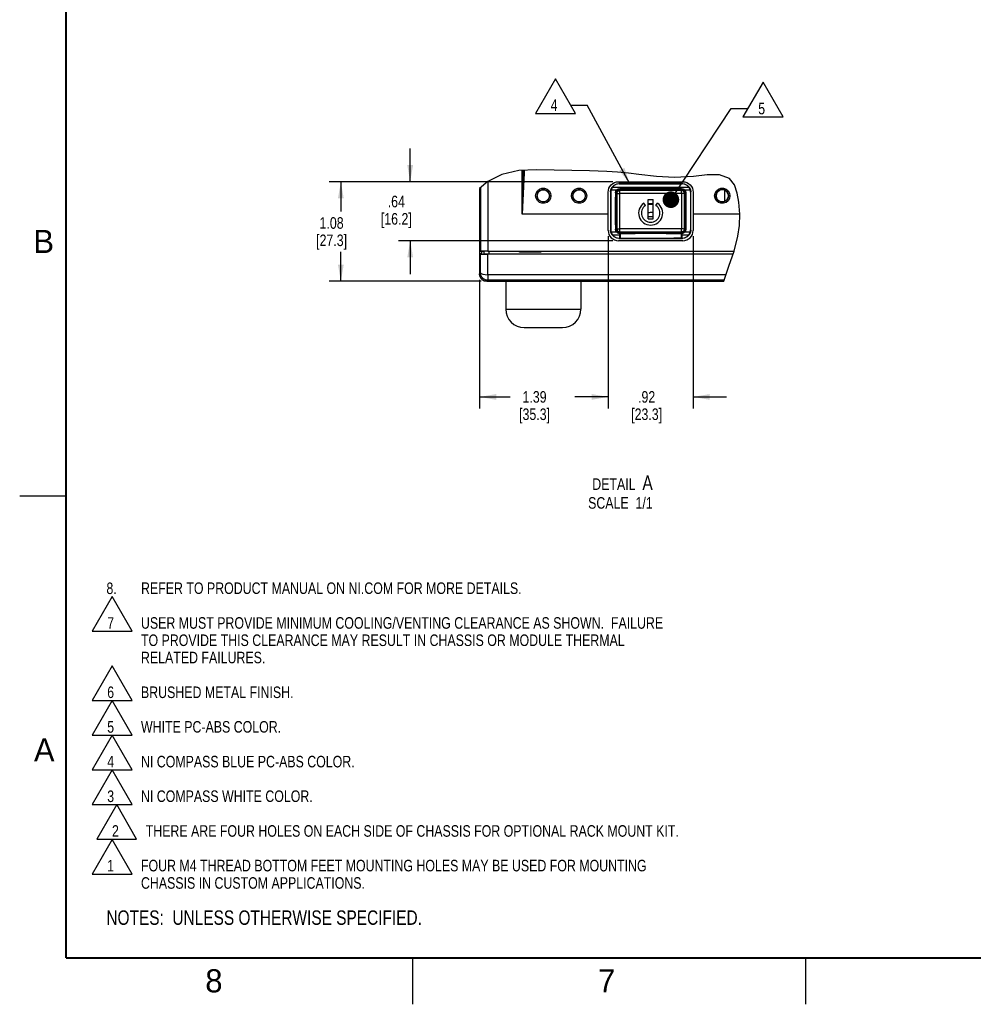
# Model space of a CAD drawing. Header units: inches. Extents: x 0 to 34, y 0 to 22.
# Tile 1 of 43: x 0 to 10.3, y 0 to 10.6. Entities that reach past the tile are written whole.
import ezdxf

# ---------------------------------------------------------------- set-up
doc = ezdxf.new("R2010")
doc.units = ezdxf.units.IN
doc.header["$LTSCALE"] = 1.87
doc.header["$MEASUREMENT"] = 0
doc.layers.get('0').update_dxf_attribs({"linetype": 'CONTINUOUS'})
for name, color, linetype in [('02___PRT_ALL_AXES', 7, 'CONTINUOUS'), ('3_ALL_AXES', 7, 'CONTINUOUS'), ('DATUMCURVES', 7, 'CONTINUOUS'), ('DETAIL', 7, 'CONTINUOUS'), ('DIMENSIONS', 7, 'CONTINUOUS')]:
    doc.layers.add(name, color=color, linetype=linetype)
doc.styles.get("Standard").update_dxf_attribs({"font": 'txt', "width": 0.8})
doc.styles.add('TEXTSTYLE_2', font='txt')
doc.dimstyles.new('DIMSTYLE_2', dxfattribs={"dimtxt": 0.125, "dimasz": 0.18, "dimexe": 0.18, "dimexo": 0.0625, "dimgap": 0.09, "dimtad": 0, "dimtih": 1, "dimtoh": 1, "dimzin": 4, "dimdsep": 46, "dimtxsty": 'STANDARD', "dimblk": '_FILLED', "dimblk1": '_FILLED', "dimblk2": '_FILLED', "dimcen": 0.09, "dimadec": 0, "dimazin": 0, "dimtfac": 1, "dimtofl": 0, "dimtmove": 0, "dimatfit": 3, "dimldrblk": '_FILLED', "dimfxl": 1, "dimtolj": 1, "dimtzin": 4, "dimarcsym": 0})
doc.dimstyles.get("Standard").update_dxf_attribs({"dimtxt": 0.125, "dimasz": 0.18, "dimexe": 0.18, "dimexo": 0.0625, "dimgap": 0.09, "dimtad": 0, "dimtih": 1, "dimtoh": 1, "dimdec": 3, "dimzin": 4, "dimdsep": 46, "dimtxsty": 'STANDARD', "dimblk": '_FILLED', "dimblk1": '_FILLED', "dimblk2": '_FILLED', "dimcen": 0.09, "dimadec": 0, "dimazin": 0, "dimtol": 1, "dimtp": 0.01, "dimtm": 0.01, "dimtfac": 1, "dimtdec": 3, "dimtofl": 0, "dimtmove": 0, "dimatfit": 3, "dimldrblk": '_FILLED', "dimfxl": 1, "dimtolj": 1, "dimtzin": 4, "dimarcsym": 0})

# ---------------------------------------------------------------- blocks, each defined once
blk = doc.blocks.new('_FILLED')
at = {"color": 0, "linetype": 'BYBLOCK'}
blk.add_solid([(0, 0), (-1, 0.174), (-1, -0.174)], dxfattribs=at)
blk = doc.blocks.new('*D3')
at = {"layer": 'DIMENSIONS', "color": 2, "linetype": 'CONTINUOUS'}
for p, q in [((6.364, 8.307), (6.364, 6.444)), ((4.973, 7.837), (4.973, 6.444)), ((4.973, 6.569), (5.306, 6.569)), ((6.364, 6.569), (6.031, 6.569))]:
    blk.add_line(p, q, dxfattribs=at)
at = {"layer": 'DIMENSIONS', "color": 2, "linetype": 'CONTINUOUS', "xscale": 0.18, "yscale": 0.18, "zscale": 0.18, "rotation": 180}
blk.add_blockref('_FILLED', (4.973, 6.569), dxfattribs=at)
at = {"layer": 'DIMENSIONS', "color": 2, "linetype": 'CONTINUOUS', "xscale": 0.18, "yscale": 0.18, "zscale": 0.18}
blk.add_blockref('_FILLED', (6.364, 6.569), dxfattribs=at)
at = {"layer": 'DIMENSIONS', "color": 2, "linetype": 'CONTINUOUS', "insert": (5.568, 6.632), "char_height": 0.125, "width": 0.6, "attachment_point": 2, "line_spacing_factor": 0.9}
blk.add_mtext('1.39\\P[35.3]', dxfattribs=at)
blk = doc.blocks.new('*D4')
at = {"layer": 'DIMENSIONS', "color": 2, "linetype": 'CONTINUOUS'}
for p, q in [((6.364, 8.307), (6.364, 6.444)), ((7.283, 8.307), (7.283, 6.444)), ((6.364, 6.569), (6.004, 6.569)), ((7.283, 6.569), (7.643, 6.569))]:
    blk.add_line(p, q, dxfattribs=at)
at = {"layer": 'DIMENSIONS', "color": 2, "linetype": 'CONTINUOUS', "xscale": 0.18, "yscale": 0.18, "zscale": 0.18}
blk.add_blockref('_FILLED', (6.364, 6.569), dxfattribs=at)
at = {"layer": 'DIMENSIONS', "color": 2, "linetype": 'CONTINUOUS', "xscale": 0.18, "yscale": 0.18, "zscale": 0.18, "rotation": 180}
blk.add_blockref('_FILLED', (7.283, 6.569), dxfattribs=at)
at = {"layer": 'DIMENSIONS', "color": 2, "linetype": 'CONTINUOUS', "insert": (6.78, 6.632), "char_height": 0.125, "width": 0.6, "attachment_point": 2, "line_spacing_factor": 0.9}
blk.add_mtext('.92\\P[23.3]', dxfattribs=at)
blk = doc.blocks.new('*D5')
at = {"layer": 'DIMENSIONS', "color": 2, "linetype": 'CONTINUOUS'}
for p, q in [((6.414, 8.896), (3.348, 8.896)), ((3.473, 8.896), (3.473, 8.575)), ((3.473, 7.82), (3.473, 8.138)), ((4.99, 7.82), (3.348, 7.82))]:
    blk.add_line(p, q, dxfattribs=at)
at = {"layer": 'DIMENSIONS', "color": 2, "linetype": 'CONTINUOUS', "xscale": 0.18, "yscale": 0.18, "zscale": 0.18}
for p, rotation in [((3.473, 8.896), 90), ((3.473, 7.82), 270)]:
    blk.add_blockref('_FILLED', p, dxfattribs=dict(at, rotation=rotation))
at = {"layer": 'DIMENSIONS', "color": 2, "linetype": 'CONTINUOUS', "insert": (3.373, 8.513), "char_height": 0.125, "width": 0.6, "attachment_point": 2, "line_spacing_factor": 0.9}
blk.add_mtext('1.08\\P[27.3]', dxfattribs=at)
blk = doc.blocks.new('*D6')
at = {"layer": 'DIMENSIONS', "color": 2, "linetype": 'CONTINUOUS'}
for p, q in [((4.223, 8.896), (4.223, 9.256)), ((6.414, 8.896), (4.098, 8.896)), ((6.414, 8.258), (4.098, 8.258)), ((4.223, 8.258), (4.223, 7.898))]:
    blk.add_line(p, q, dxfattribs=at)
at = {"layer": 'DIMENSIONS', "color": 2, "linetype": 'CONTINUOUS', "xscale": 0.18, "yscale": 0.18, "zscale": 0.18}
for p, rotation in [((4.223, 8.896), 270), ((4.223, 8.258), 90)]:
    blk.add_blockref('_FILLED', p, dxfattribs=dict(at, rotation=rotation))
at = {"layer": 'DIMENSIONS', "color": 2, "linetype": 'CONTINUOUS', "insert": (4.073, 8.745), "char_height": 0.125, "width": 0.6, "attachment_point": 2, "line_spacing_factor": 0.9}
blk.add_mtext('.64\\P[16.2]', dxfattribs=at)
blk = doc.blocks.new('NOTES_HEADER_BL0', base_point=(3.1215, 0.9375))
at = {"layer": 'DETAIL', "color": 2, "linetype": 'CONTINUOUS', "width": 0.8}
blk.add_text('NOTES:  UNLESS OTHERWISE SPECIFIED.', height=0.156, dxfattribs=at).set_placement((0.9375, 0.8595))
blk = doc.blocks.new('CUSTOM_NOTE_BL1', base_point=(2.198, 2.346))
at = {"layer": 'DETAIL', "color": 2, "linetype": 'CONTINUOUS'}
for p, q in [((0.999, 2.534), (0.783, 2.159)), ((1.215, 2.159), (0.999, 2.534)), ((0.783, 2.159), (1.215, 2.159))]:
    blk.add_line(p, q, dxfattribs=at)
at = {"layer": 'DETAIL', "color": 2, "linetype": 'CONTINUOUS', "width": 0.8}
for s, p in [('3', (0.947, 2.187)), ('NI COMPASS WHITE COLOR.', (1.312, 2.188))]:
    blk.add_text(s, height=0.125, dxfattribs=at).set_placement(p)
blk = doc.blocks.new('CUSTOM_NOTE_BL2', base_point=(2.498, 2.721))
at = {"layer": 'DETAIL', "color": 2, "linetype": 'CONTINUOUS'}
for p, q in [((0.999, 2.909), (0.783, 2.534)), ((1.215, 2.534), (0.999, 2.909)), ((0.783, 2.534), (1.215, 2.534))]:
    blk.add_line(p, q, dxfattribs=at)
at = {"layer": 'DETAIL', "color": 2, "linetype": 'CONTINUOUS', "width": 0.8}
for s, p in [('4', (0.947, 2.562)), ('NI COMPASS BLUE PC-ABS COLOR.', (1.312, 2.562))]:
    blk.add_text(s, height=0.125, dxfattribs=at).set_placement(p)
blk = doc.blocks.new('CUSTOM_NOTE_BL3', base_point=(1.998, 3.096))
at = {"layer": 'DETAIL', "color": 2, "linetype": 'CONTINUOUS'}
for p, q in [((0.999, 3.284), (0.783, 2.909)), ((1.215, 2.909), (0.999, 3.284)), ((0.783, 2.909), (1.215, 2.909))]:
    blk.add_line(p, q, dxfattribs=at)
at = {"layer": 'DETAIL', "color": 2, "linetype": 'CONTINUOUS', "width": 0.8}
for s, p in [('5', (0.947, 2.937)), ('WHITE PC-ABS COLOR.', (1.312, 2.938))]:
    blk.add_text(s, height=0.125, dxfattribs=at).set_placement(p)
blk = doc.blocks.new('CUSTOM_NOTE_BL4', base_point=(4.548, 4.048))
at = {"layer": 'DETAIL', "color": 2, "linetype": 'CONTINUOUS'}
for p, q in [((0.999, 4.409), (0.783, 4.034)), ((1.215, 4.034), (0.999, 4.409)), ((0.783, 4.034), (1.215, 4.034))]:
    blk.add_line(p, q, dxfattribs=at)
at = {"layer": 'DETAIL', "color": 2, "linetype": 'CONTINUOUS', "width": 0.8}
for s, p in [('7', (0.947, 4.062)), ('USER MUST PROVIDE MINIMUM COOLING/VENTING CLEARANCE AS SHOWN.  FAILURE', (1.312, 4.062)), ('TO PROVIDE THIS CLEARANCE MAY RESULT IN CHASSIS OR MODULE THERMAL', (1.312, 3.875)), ('RELATED FAILURES.', (1.312, 3.688))]:
    blk.add_text(s, height=0.125, dxfattribs=at).set_placement(p)
blk = doc.blocks.new('CUSTOM_NOTE_BL5', base_point=(2.098, 3.471))
at = {"layer": 'DETAIL', "color": 2, "linetype": 'CONTINUOUS'}
for p, q in [((0.999, 3.659), (0.783, 3.284)), ((1.215, 3.284), (0.999, 3.659)), ((0.783, 3.284), (1.215, 3.284))]:
    blk.add_line(p, q, dxfattribs=at)
at = {"layer": 'DETAIL', "color": 2, "linetype": 'CONTINUOUS', "width": 0.8}
for s, p in [('6', (0.947, 3.312)), ('BRUSHED METAL FINISH.', (1.312, 3.312))]:
    blk.add_text(s, height=0.125, dxfattribs=at).set_placement(p)
blk = doc.blocks.new('CUSTOM_NOTE_BL6', base_point=(4.348, 1.517))
at = {"layer": 'DETAIL', "color": 2, "linetype": 'CONTINUOUS'}
for p, q in [((0.999, 1.784), (0.783, 1.409)), ((1.215, 1.409), (0.999, 1.784)), ((0.783, 1.409), (1.215, 1.409))]:
    blk.add_line(p, q, dxfattribs=at)
at = {"layer": 'DETAIL', "color": 2, "linetype": 'CONTINUOUS', "width": 0.8}
for s, p in [('1', (0.947, 1.437)), ('FOUR M4 THREAD BOTTOM FEET MOUNTING HOLES MAY BE USED FOR MOUNTING', (1.312, 1.438)), ('CHASSIS IN CUSTOM APPLICATIONS.', (1.312, 1.25))]:
    blk.add_text(s, height=0.125, dxfattribs=at).set_placement(p)
blk = doc.blocks.new('CUSTOM_NOTE_BL7', base_point=(3.675, 4.5))
at = {"layer": 'DETAIL', "color": 2, "linetype": 'CONTINUOUS', "width": 0.8}
for s, p in [('8.', (0.938, 4.437)), ('REFER TO PRODUCT MANUAL ON NI.COM FOR MORE DETAILS.', (1.312, 4.438))]:
    blk.add_text(s, height=0.125, dxfattribs=at).set_placement(p)
blk = doc.blocks.new('CUSTOM_NOTE_BL13', base_point=(4.748, 1.971))
at = {"layer": 'DETAIL', "color": 2, "linetype": 'CONTINUOUS'}
for p, q in [((1.049, 2.159), (0.833, 1.784)), ((1.265, 1.784), (1.049, 2.159)), ((0.833, 1.784), (1.265, 1.784))]:
    blk.add_line(p, q, dxfattribs=at)
at = {"layer": 'DETAIL', "color": 2, "linetype": 'CONTINUOUS', "width": 0.8}
for s, p in [('2', (0.998, 1.812)), ('THERE ARE FOUR HOLES ON EACH SIDE OF CHASSIS FOR OPTIONAL RACK MOUNT KIT.', (1.363, 1.812))]:
    blk.add_text(s, height=0.125, dxfattribs=at).set_placement(p)
blk = doc.blocks.new('FLAG_TRIANGLE_BL15', base_point=(7.975, 9.785))
at = {"layer": 'DETAIL', "color": 2, "linetype": 'CONTINUOUS'}
for p, q in [((8.039, 9.972), (7.822, 9.597)), ((8.255, 9.597), (8.039, 9.972)), ((7.695, 9.688), (7.875, 9.688)), ((7.822, 9.597), (8.255, 9.597))]:
    blk.add_line(p, q, dxfattribs=at)
at = {"layer": 'DETAIL', "color": 2, "linetype": 'CONTINUOUS', "width": 0.8}
blk.add_text('5', height=0.125, dxfattribs=at).set_placement((7.987, 9.626))
blk = doc.blocks.new('FLAG_TRIANGLE_BL16', base_point=(5.858, 9.821))
at = {"layer": 'DETAIL', "color": 2, "linetype": 'CONTINUOUS'}
for p, q in [((5.794, 10.009), (5.578, 9.634)), ((6.01, 9.634), (5.794, 10.009)), ((5.958, 9.725), (6.138, 9.725)), ((5.578, 9.634), (6.01, 9.634))]:
    blk.add_line(p, q, dxfattribs=at)
at = {"layer": 'DETAIL', "color": 2, "linetype": 'CONTINUOUS', "width": 0.8}
blk.add_text('4', height=0.125, dxfattribs=at).set_placement((5.742, 9.662))

msp = doc.modelspace()

# ---------------------------------------------------------------- linework, layer by layer
at = {"color": 7, "linetype": 'CONTINUOUS'}
for p, q in [((5.21291, 8.97543), (5.06145, 8.89795)), ((5.39664, 9.01703), (5.21291, 8.97543)), ((5.58815, 9.02518), (5.39664, 9.01703)), ((5.43356, 8.54497), (5.43356, 9.0186)), ((5.78176, 9.02005), (5.58815, 9.02518)), ((5.97252, 9.01746), (5.78176, 9.02005)), ((6.16153, 9.01574), (5.97252, 9.01746)), ((6.35062, 9.00889), (6.16153, 9.01574)), ((6.46663, 9.00008), (6.35062, 9.00889)), ((6.58225, 8.98847), (6.46663, 9.00008)), ((6.69639, 8.97543), (6.58225, 8.98847)), ((6.88693, 8.95442), (6.69639, 8.97543)), ((7.08049, 8.94354), (6.88693, 8.95442)), ((7.28756, 8.95312), (7.08049, 8.94354)), ((7.43318, 8.97045), (7.28756, 8.95312)), ((7.5698, 8.97257), (7.43318, 8.97045)), ((7.67795, 8.93082), (7.5698, 8.97257)), ((5.06145, 8.89795), (4.97256, 8.82378)), ((5.06345, 8.89898), (5.06345, 8.14497)), ((6.47606, 8.89544), (6.47606, 8.89593)), ((6.47606, 8.89593), (7.17106, 8.89593)), ((6.48219, 8.87368), (6.48005, 8.87583)), ((7.16707, 8.87583), (6.48005, 8.87583)), ((6.48219, 8.87368), (7.16493, 8.87368)), ((7.16493, 8.87368), (7.16707, 8.87583)), ((7.17106, 8.89544), (7.17106, 8.89593)), ((7.72847, 8.86345), (7.67795, 8.93082)), ((7.76025, 8.77347), (7.72847, 8.86345)), ((4.97256, 8.82378), (4.97256, 8.14065)), ((4.98348, 8.83289), (4.98348, 8.14429)), ((6.36406, 8.36997), (6.36407, 8.78397)), ((6.36458, 8.78397), (6.36407, 8.78397)), ((6.39006, 8.78584), (6.39006, 8.37381)), ((6.39211, 8.78379), (6.39006, 8.78584)), ((6.45554, 8.80681), (6.39517, 8.80681)), ((6.41047, 8.83804), (7.23665, 8.83804)), ((6.44412, 8.77677), (6.44938, 8.77151)), ((6.44938, 8.73515), (6.44503, 8.7308)), ((6.45281, 8.78873), (6.44938, 8.77151)), ((6.44938, 8.77151), (6.44938, 8.73515)), ((6.44938, 8.73515), (6.45638, 8.73515)), ((6.45638, 8.73515), (6.45209, 8.73086)), ((6.45638, 8.4245), (6.45638, 8.73515)), ((6.45856, 8.37883), (6.45856, 8.77685)), ((6.46178, 8.77363), (6.45856, 8.77685)), ((6.49438, 8.8165), (6.47716, 8.81308)), ((6.49177, 8.80362), (6.48855, 8.80684)), ((6.48855, 8.80684), (7.15857, 8.80684)), ((6.48906, 8.82182), (6.49438, 8.8165)), ((7.15806, 8.82182), (6.48906, 8.82182)), ((6.49177, 8.76792), (6.49177, 8.80362)), ((7.15535, 8.80362), (6.49177, 8.80362)), ((7.15535, 8.76792), (6.49177, 8.76792)), ((6.59356, 8.8165), (6.49438, 8.8165)), ((6.59356, 8.8165), (6.59817, 8.81727)), ((6.59356, 8.8165), (6.59356, 8.80717)), ((6.74895, 8.81727), (6.59817, 8.81727)), ((6.60468, 8.80717), (6.62519, 8.81058)), ((6.62515, 8.81628), (6.62509, 8.81727)), ((6.62515, 8.81628), (6.72197, 8.81628)), ((6.62519, 8.81058), (6.72193, 8.81058)), ((6.72193, 8.81058), (6.74244, 8.80717)), ((6.72197, 8.81628), (6.72203, 8.81727)), ((6.75356, 8.8165), (6.74895, 8.81727)), ((6.75356, 8.8165), (6.75356, 8.80717)), ((6.79164, 8.8165), (6.75356, 8.8165)), ((6.79164, 8.8165), (6.79356, 8.81842)), ((6.79164, 8.8165), (6.79164, 8.80684)), ((6.79356, 8.81842), (6.79356, 8.80684)), ((6.79356, 8.81842), (6.85356, 8.81842)), ((6.85356, 8.80684), (6.85356, 8.81842)), ((6.85548, 8.8165), (6.85356, 8.81842)), ((6.85548, 8.8165), (6.85548, 8.80684)), ((6.89356, 8.8165), (6.85548, 8.8165)), ((6.89356, 8.8165), (6.89817, 8.81727)), ((6.89356, 8.8165), (6.89356, 8.80717)), ((7.04895, 8.81727), (6.89817, 8.81727)), ((6.90468, 8.80717), (6.92519, 8.81058)), ((6.92515, 8.81628), (6.92509, 8.81727)), ((6.92515, 8.81628), (7.02197, 8.81628)), ((6.92519, 8.81058), (7.02193, 8.81058)), ((7.02193, 8.81058), (7.04244, 8.80717)), ((7.02197, 8.81628), (7.02203, 8.81727)), ((7.05356, 8.8165), (7.04895, 8.81727)), ((7.15274, 8.8165), (7.05356, 8.8165)), ((7.05356, 8.8165), (7.05356, 8.80717)), ((7.15274, 8.8165), (7.15806, 8.82182)), ((7.16996, 8.81308), (7.15274, 8.8165)), ((7.15857, 8.80684), (7.15535, 8.80362)), ((7.15535, 8.76792), (7.15535, 8.80362)), ((7.18856, 8.77685), (7.18534, 8.77363)), ((7.18856, 8.37883), (7.18856, 8.77685)), ((7.19774, 8.73515), (7.19074, 8.73515)), ((7.19074, 8.73515), (7.19074, 8.4245)), ((7.19074, 8.73515), (7.19503, 8.73086)), ((7.25195, 8.80681), (7.19158, 8.80681)), ((7.19774, 8.77151), (7.19431, 8.78873)), ((7.19774, 8.77151), (7.203, 8.77677)), ((7.19774, 8.73515), (7.19774, 8.77151)), ((7.19774, 8.73515), (7.20209, 8.7308)), ((7.25501, 8.78379), (7.25706, 8.78584)), ((7.25706, 8.37381), (7.25706, 8.78584)), ((7.28254, 8.78397), (7.28304, 8.78397)), ((7.28304, 8.78397), (7.28306, 8.36997)), ((7.77834, 8.67427), (7.76025, 8.77347)), ((6.44503, 8.7308), (6.45209, 8.73086)), ((6.44503, 8.42886), (6.44503, 8.7308)), ((6.45209, 8.4288), (6.45209, 8.73086)), ((6.7662, 8.63975), (6.74899, 8.66433)), ((6.79606, 8.49384), (6.79606, 8.70284)), ((6.79606, 8.70284), (6.85106, 8.70284)), ((6.79606, 8.66133), (6.85106, 8.66133)), ((6.79606, 8.65258), (6.85106, 8.65258)), ((6.85106, 8.49384), (6.85106, 8.70284)), ((6.88092, 8.63975), (6.89812, 8.66433)), ((7.19503, 8.73086), (7.20209, 8.7308)), ((7.19503, 8.73086), (7.19503, 8.4288)), ((7.20209, 8.7308), (7.20209, 8.42886)), ((7.78812, 8.5451), (7.77834, 8.67427)), ((5.46026, 8.54497), (5.43356, 8.54497)), ((5.47356, 8.54634), (5.46026, 8.54497)), ((5.47356, 8.54634), (5.47356, 8.54497)), ((6.36406, 8.54497), (5.47356, 8.54497)), ((7.78812, 8.54497), (7.28306, 8.54497)), ((7.78392, 8.42266), (7.78812, 8.5451)), ((6.44938, 8.4245), (6.44503, 8.42886)), ((6.45209, 8.4288), (6.44503, 8.42886)), ((6.44938, 8.4245), (6.44938, 8.38815)), ((6.44938, 8.4245), (6.45638, 8.4245)), ((6.45638, 8.4245), (6.45209, 8.4288)), ((6.85106, 8.51633), (6.79606, 8.51633)), ((6.79606, 8.49384), (6.85106, 8.49384)), ((7.19074, 8.4245), (7.19503, 8.4288)), ((7.19774, 8.4245), (7.19074, 8.4245)), ((7.20209, 8.42886), (7.19503, 8.4288)), ((7.19774, 8.4245), (7.20209, 8.42886)), ((7.19774, 8.38815), (7.19774, 8.4245)), ((7.76718, 8.30619), (7.78392, 8.42266)), ((6.36458, 8.36997), (6.36406, 8.36997)), ((6.39211, 8.37586), (6.39006, 8.37381)), ((6.39517, 8.35285), (6.45554, 8.35285)), ((6.41047, 8.32162), (6.48693, 8.32159)), ((6.44938, 8.38815), (6.44412, 8.38288)), ((6.44938, 8.38815), (6.45281, 8.37093)), ((6.45856, 8.37883), (6.46178, 8.38205)), ((6.47716, 8.34658), (6.49438, 8.34315)), ((6.49291, 8.32162), (6.48693, 8.32162)), ((6.48693, 8.32159), (6.48693, 8.28597)), ((6.48855, 8.34884), (6.49177, 8.35206)), ((6.48855, 8.34884), (7.15857, 8.34884)), ((6.49438, 8.34315), (6.48906, 8.33783)), ((6.48906, 8.33783), (6.57437, 8.3381)), ((6.49177, 8.35206), (6.49177, 8.38775)), ((7.15535, 8.38775), (6.49177, 8.38775)), ((7.15535, 8.35206), (6.49177, 8.35206)), ((6.49291, 8.32162), (6.49291, 8.28595)), ((6.49438, 8.34315), (6.54356, 8.34315)), ((6.54356, 8.34315), (6.54356, 8.34851)), ((6.54356, 8.34315), (6.54817, 8.34238)), ((6.69895, 8.34238), (6.54817, 8.34238)), ((6.57519, 8.34509), (6.55468, 8.34851)), ((6.67193, 8.34509), (6.57519, 8.34509)), ((6.69244, 8.34851), (6.67193, 8.34509)), ((6.70356, 8.34315), (6.69895, 8.34238)), ((6.70356, 8.34315), (6.70356, 8.34851)), ((6.70356, 8.34315), (6.79164, 8.34315)), ((6.79164, 8.34315), (6.79164, 8.34884)), ((6.79164, 8.34315), (6.79356, 8.34123)), ((6.79356, 8.34884), (6.79356, 8.34123)), ((6.79356, 8.34123), (6.85356, 8.34123)), ((6.85356, 8.34123), (6.85356, 8.34884)), ((6.85548, 8.34315), (6.85356, 8.34123)), ((6.85548, 8.34315), (6.85548, 8.34884)), ((6.85548, 8.34315), (6.94356, 8.34315)), ((6.94356, 8.34315), (6.94356, 8.34851)), ((6.94356, 8.34315), (6.94817, 8.34238)), ((7.09895, 8.34238), (6.94817, 8.34238)), ((6.97519, 8.34509), (6.95468, 8.34851)), ((7.07193, 8.34509), (6.97519, 8.34509)), ((7.09244, 8.34851), (7.07193, 8.34509)), ((7.10356, 8.34315), (7.09895, 8.34238)), ((7.10356, 8.34315), (7.10356, 8.34851)), ((7.10356, 8.34315), (7.15274, 8.34315)), ((7.15274, 8.34315), (7.16996, 8.34658)), ((7.15274, 8.34315), (7.15806, 8.33783)), ((7.16019, 8.32162), (7.15421, 8.32162)), ((7.15421, 8.32162), (7.15421, 8.28595)), ((7.15535, 8.35206), (7.15535, 8.38775)), ((7.15535, 8.35206), (7.15857, 8.34884)), ((7.16019, 8.32161), (7.23665, 8.32162)), ((7.16019, 8.32161), (7.16019, 8.28597)), ((7.18534, 8.38205), (7.18856, 8.37883)), ((7.19158, 8.35285), (7.25195, 8.35285)), ((7.19431, 8.37093), (7.19774, 8.38815)), ((7.19774, 8.38815), (7.203, 8.38288)), ((7.25501, 8.37586), (7.25706, 8.37381)), ((7.28254, 8.36997), (7.28306, 8.36997)), ((6.47606, 8.25849), (6.47606, 8.25797)), ((7.17106, 8.25797), (6.47606, 8.25797)), ((6.48219, 8.28597), (6.48005, 8.28383)), ((6.48005, 8.28383), (7.16707, 8.28383)), ((6.49097, 8.28596), (6.48219, 8.28597)), ((7.15815, 8.28597), (7.07465, 8.28543)), ((7.16493, 8.28597), (7.15815, 8.28597)), ((7.16493, 8.28597), (7.16707, 8.28383)), ((7.17106, 8.25849), (7.17106, 8.25797)), ((7.72529, 8.14685), (7.76718, 8.30619)), ((4.98348, 8.14429), (4.97256, 8.14065)), ((4.99566, 8.14065), (4.97256, 8.14065)), ((4.97256, 8.11819), (4.97256, 7.8998)), ((4.98348, 8.11455), (4.97256, 8.11819)), ((4.99756, 8.11819), (4.97256, 8.11819)), ((4.99566, 8.14065), (5.01755, 8.14429)), ((4.99756, 8.11819), (4.99756, 8.14065)), ((4.99756, 8.11819), (5.0192, 8.11458)), ((5.0192, 8.14429), (5.0192, 8.11458)), ((5.06345, 8.14497), (7.72465, 8.14497)), ((7.7141, 8.11387), (5.06345, 8.11387)), ((5.07412, 8.1447), (5.07412, 8.11413)), ((7.71419, 8.11413), (5.07412, 8.11413)), ((5.40492, 8.13483), (5.40492, 8.1447)), ((5.40806, 8.13797), (5.40492, 8.13483)), ((5.63446, 8.13483), (5.40492, 8.13483)), ((5.40806, 8.13797), (5.40806, 8.1447)), ((5.40806, 8.13797), (5.42424, 8.1412)), ((5.42424, 8.1412), (5.61687, 8.1412)), ((5.42474, 8.14417), (5.441, 8.14147)), ((5.441, 8.14147), (5.60212, 8.14147)), ((5.60212, 8.14147), (5.61643, 8.14385)), ((5.63138, 8.1383), (5.61687, 8.1412)), ((5.63131, 8.1447), (5.63131, 8.13797)), ((5.63131, 8.13797), (5.63446, 8.13483)), ((5.63446, 8.1447), (5.63446, 8.13483)), ((7.67013, 7.98419), (7.72529, 8.14685)), ((4.9828, 7.91004), (4.97256, 7.8998)), ((4.97647, 7.87508), (4.97256, 7.8998)), ((5.06277, 7.88994), (5.06277, 7.83006)), ((7.63917, 7.88994), (5.06277, 7.88994)), ((7.61599, 7.81937), (7.67013, 7.98419)), ((4.98783, 7.85279), (4.97647, 7.87508)), ((5.00552, 7.8351), (4.98783, 7.85279)), ((5.02781, 7.82374), (5.00552, 7.8351)), ((5.05253, 7.81983), (5.02781, 7.82374)), ((5.06277, 7.83006), (5.05253, 7.81983)), ((5.05253, 7.81983), (7.61614, 7.81983)), ((7.6195, 7.83006), (5.06277, 7.83006))]:
    msp.add_line(p, q, dxfattribs=at)
at = {"color": 3, "linetype": 'CONTINUOUS'}
for p, q in [((7.62456, 8.6841), (7.62456, 8.80483)), ((4.97256, 8.14065), (4.97256, 8.11819)), ((5.25456, 7.81937), (5.25456, 7.81983)), ((5.48574, 7.81937), (5.25456, 7.81937)), ((7.61599, 7.81937), (5.83937, 7.81937))]:
    msp.add_line(p, q, dxfattribs=at)
at = {"color": 7, "linetype": 'CONTINUOUS', "true_color": 0x262626}
for p, q in [((6.80687, 8.56155), (6.79603, 8.56113)), ((6.81782, 8.56195), (6.80687, 8.56155)), ((6.82882, 8.56233), (6.81782, 8.56195)), ((6.83987, 8.56269), (6.82882, 8.56233)), ((6.85102, 8.56303), (6.83987, 8.56269))]:
    msp.add_line(p, q, dxfattribs=at)
at = {"color": 2, "linetype": 'CONTINUOUS'}
for p, q in [((6.57059, 8.34242), (6.57114, 8.34302)), ((0.00002, 5.5), (0.50002, 5.5)), ((4.25002, 0), (4.25002, 0.5)), ((8.50002, 0), (8.50002, 0.5))]:
    msp.add_line(p, q, dxfattribs=at)
at = {"color": 7, "linetype": 'CONTINUOUS', "const_width": 0.02}
for points in [[(0.50002, 21.5), (0.50002, 0.5)], [(0.50002, 0.5), (33.50002, 0.5)]]:
    msp.add_lwpolyline(points, dxfattribs=at)
at = {"color": 7, "linetype": 'CONTINUOUS'}
for points in [[(5.45702, 9.0196), (5.45579, 8.99319), (5.43356, 8.54497)], [(5.44526, 9.0191), (5.44467, 8.99375), (5.43356, 8.54497)], [(6.36407, 8.78397), (6.36623, 8.80583), (6.37261, 8.82684), (6.38297, 8.8462), (6.3969, 8.86317), (6.41387, 8.87708), (6.43322, 8.88742), (6.45422, 8.89378), (6.47606, 8.89593)], [(6.39006, 8.78584), (6.39446, 8.81365), (6.40724, 8.83874), (6.42715, 8.85864), (6.45223, 8.87142), (6.48005, 8.87583)], [(6.48219, 8.87368), (6.45495, 8.86946), (6.43027, 8.85719), (6.41047, 8.83804)], [(7.23665, 8.83804), (7.21685, 8.85719), (7.19217, 8.86946), (7.16493, 8.87368)], [(7.16707, 8.87583), (7.19488, 8.87142), (7.21997, 8.85864), (7.23987, 8.83874), (7.25265, 8.81365), (7.25706, 8.78584)], [(7.17106, 8.89593), (7.19292, 8.89378), (7.21394, 8.8874), (7.2333, 8.87705), (7.25026, 8.86312), (7.26418, 8.84615), (7.27452, 8.8268), (7.28089, 8.8058), (7.28304, 8.78397)], [(5.57992, 8.74456), (5.58498, 8.77303), (5.59941, 8.79787), (5.62138, 8.81622), (5.64841, 8.826), (5.67729, 8.82589), (5.70442, 8.81582), (5.72643, 8.797), (5.74059, 8.77173), (5.74519, 8.74456)], [(5.74519, 8.74456), (5.74015, 8.7161), (5.72567, 8.69118), (5.70353, 8.67275), (5.67638, 8.66304), (5.64754, 8.66326), (5.62052, 8.67338), (5.59861, 8.69219), (5.5845, 8.71742), (5.57992, 8.74456)], [(5.59492, 8.74447), (5.59906, 8.76776), (5.61087, 8.78808), (5.62885, 8.8031), (5.65098, 8.81109), (5.67462, 8.81101), (5.69682, 8.80277), (5.71484, 8.78737), (5.72644, 8.7667), (5.7302, 8.74447)], [(5.7302, 8.74447), (5.72607, 8.72119), (5.71422, 8.7008), (5.69609, 8.68572), (5.67387, 8.67777), (5.65026, 8.67795), (5.62815, 8.68623), (5.61022, 8.70162), (5.59867, 8.72226), (5.59492, 8.74447)], [(5.96692, 8.74455), (5.97198, 8.77303), (5.98644, 8.7979), (6.00849, 8.81628), (6.03558, 8.82602), (6.06444, 8.82586), (6.09152, 8.81576), (6.11348, 8.79694), (6.12761, 8.77169), (6.1322, 8.74455)], [(6.1322, 8.74455), (6.12715, 8.71609), (6.11265, 8.69116), (6.09049, 8.67273), (6.06333, 8.66303), (6.0345, 8.66326), (6.0075, 8.67339), (5.9856, 8.6922), (5.9715, 8.71742), (5.96692, 8.74455)], [(5.98192, 8.74447), (5.98606, 8.76776), (5.9979, 8.78811), (6.01595, 8.80315), (6.03812, 8.81112), (6.06174, 8.81099), (6.0839, 8.80273), (6.10188, 8.78733), (6.11345, 8.76667), (6.1172, 8.74447)], [(6.1172, 8.74447), (6.11307, 8.72118), (6.1012, 8.70078), (6.08306, 8.6857), (6.06083, 8.67777), (6.03723, 8.67795), (6.01513, 8.68624), (5.99721, 8.70163), (5.98566, 8.72227), (5.98192, 8.74447)], [(6.39211, 8.78379), (6.3919, 8.64805), (6.3919, 8.51161), (6.39211, 8.37586)], [(6.39517, 8.80681), (6.39289, 8.79539), (6.39211, 8.78379)], [(6.41047, 8.83804), (6.40127, 8.82308), (6.39517, 8.80681)], [(6.44412, 8.77677), (6.44705, 8.79283), (6.45554, 8.80681)], [(6.44412, 8.77677), (6.44421, 8.64569), (6.44421, 8.51396), (6.44412, 8.38288)], [(6.47716, 8.81308), (6.46256, 8.80332), (6.45281, 8.78873)], [(6.45554, 8.80681), (6.46495, 8.81481), (6.47667, 8.82008), (6.48906, 8.82182)], [(6.45856, 8.77685), (6.45958, 8.78461), (6.46258, 8.79184), (6.46734, 8.79805), (6.47355, 8.80282), (6.48078, 8.80581), (6.48855, 8.80684)], [(6.46178, 8.38205), (6.46147, 8.45963), (6.46131, 8.53831), (6.46131, 8.61734), (6.46147, 8.69602), (6.46178, 8.77363)], [(6.46178, 8.77363), (6.46282, 8.78142), (6.46584, 8.78868), (6.47065, 8.7949), (6.4769, 8.79966), (6.48417, 8.80263), (6.49177, 8.80362)], [(6.46178, 8.77363), (6.46298, 8.77216), (6.46609, 8.77079), (6.47092, 8.76962), (6.47714, 8.76871), (6.48432, 8.76813), (6.49177, 8.76792)], [(6.49177, 8.38775), (6.49146, 8.4631), (6.4913, 8.53948), (6.4913, 8.61619), (6.49146, 8.69256), (6.49177, 8.76792)], [(6.60468, 8.80717), (6.60329, 8.80709), (6.60009, 8.80702), (6.59526, 8.80696), (6.58894, 8.80691), (6.58155, 8.80687), (6.57331, 8.80684)], [(6.62519, 8.81058), (6.62524, 8.8107), (6.62527, 8.81105), (6.62529, 8.81159), (6.6253, 8.81232), (6.62528, 8.81319), (6.62525, 8.81417), (6.62521, 8.81522), (6.62515, 8.81628)], [(6.72197, 8.81628), (6.72191, 8.81522), (6.72187, 8.81417), (6.72184, 8.81319), (6.72182, 8.81232), (6.72183, 8.81159), (6.72185, 8.81105), (6.72188, 8.8107), (6.72193, 8.81058)], [(6.77381, 8.80684), (6.76557, 8.80687), (6.75817, 8.80691), (6.75186, 8.80696), (6.74703, 8.80702), (6.74383, 8.80709), (6.74244, 8.80717)], [(6.90468, 8.80717), (6.90329, 8.80709), (6.90009, 8.80702), (6.89526, 8.80696), (6.88894, 8.80691), (6.88155, 8.80687), (6.87331, 8.80684)], [(6.92519, 8.81058), (6.92524, 8.8107), (6.92527, 8.81105), (6.92529, 8.81159), (6.9253, 8.81232), (6.92528, 8.81319), (6.92525, 8.81417), (6.92521, 8.81522), (6.92515, 8.81628)], [(7.02197, 8.81628), (7.02191, 8.81522), (7.02187, 8.81417), (7.02184, 8.81319), (7.02182, 8.81232), (7.02183, 8.81159), (7.02185, 8.81105), (7.02188, 8.8107), (7.02193, 8.81058)], [(7.07381, 8.80684), (7.06557, 8.80687), (7.05817, 8.80691), (7.05186, 8.80696), (7.04703, 8.80702), (7.04383, 8.80709), (7.04244, 8.80717)], [(7.18534, 8.77363), (7.18434, 8.78128), (7.18136, 8.78854), (7.1766, 8.79477), (7.17038, 8.79957), (7.16313, 8.80258), (7.15535, 8.80362)], [(7.18534, 8.77363), (7.18415, 8.77217), (7.18107, 8.77081), (7.17629, 8.76963), (7.17013, 8.76873), (7.16299, 8.76814), (7.15535, 8.76792)], [(7.15535, 8.76792), (7.15566, 8.69256), (7.15582, 8.61619), (7.15582, 8.53948), (7.15566, 8.46311), (7.15535, 8.38775)], [(7.15806, 8.82182), (7.17045, 8.82008), (7.18216, 8.81481), (7.19158, 8.80681)], [(7.15857, 8.80684), (7.16633, 8.80581), (7.17357, 8.80282), (7.17978, 8.79805), (7.18454, 8.79184), (7.18754, 8.78461), (7.18856, 8.77685)], [(7.19431, 8.78873), (7.18456, 8.80332), (7.16996, 8.81308)], [(7.18534, 8.77363), (7.18565, 8.69603), (7.18581, 8.61736), (7.18581, 8.53833), (7.18565, 8.45965), (7.18534, 8.38205)], [(7.19158, 8.80681), (7.20006, 8.79283), (7.203, 8.77677)], [(7.203, 8.77677), (7.2029, 8.64569), (7.2029, 8.51396), (7.203, 8.38288)], [(7.25195, 8.80681), (7.24585, 8.82307), (7.23665, 8.83804)], [(7.25501, 8.78379), (7.25423, 8.79538), (7.25195, 8.80681)], [(7.25501, 8.78379), (7.25522, 8.64805), (7.25522, 8.51161), (7.25501, 8.37586)], [(7.51492, 8.74455), (7.52, 8.77308), (7.53458, 8.79806), (7.55683, 8.81648), (7.58408, 8.82611), (7.61294, 8.82577), (7.63984, 8.81558), (7.66159, 8.79681), (7.67562, 8.77166), (7.6802, 8.74455)], [(7.6802, 8.74455), (7.67514, 8.71607), (7.66062, 8.69112), (7.63843, 8.67269), (7.61126, 8.66302), (7.58243, 8.66327), (7.55544, 8.67342), (7.53358, 8.69223), (7.5195, 8.71743), (7.51492, 8.74455)], [(7.52992, 8.74447), (7.53408, 8.7678), (7.546, 8.78824), (7.56422, 8.80331), (7.58652, 8.81119), (7.61014, 8.81091), (7.63216, 8.80257), (7.64997, 8.78722), (7.66145, 8.76665), (7.6652, 8.74447)], [(7.6652, 8.74447), (7.66106, 8.72116), (7.64917, 8.70074), (7.63101, 8.68567), (7.60877, 8.67776), (7.58518, 8.67796), (7.56308, 8.68626), (7.54519, 8.70165), (7.53366, 8.72227), (7.52992, 8.74447)], [(7.66442, 8.74447), (7.66113, 8.76517), (7.65167, 8.78372), (7.637, 8.79844), (7.61846, 8.80796), (7.59781, 8.81131), (7.57709, 8.8081), (7.55839, 8.79864), (7.54354, 8.78385), (7.53401, 8.76523), (7.5307, 8.74447)], [(7.5307, 8.74447), (7.53398, 8.72377), (7.54346, 8.70516), (7.55824, 8.69038), (7.57688, 8.68087), (7.59755, 8.6776), (7.61821, 8.68087), (7.63684, 8.69035), (7.65163, 8.70513), (7.66113, 8.72374), (7.66442, 8.74447)], [(6.48005, 8.28383), (6.45223, 8.28823), (6.42715, 8.30101), (6.40724, 8.32092), (6.39446, 8.346), (6.39006, 8.37381)], [(6.39211, 8.37586), (6.39289, 8.36427), (6.39517, 8.35285)], [(6.39517, 8.35285), (6.40126, 8.33658), (6.41047, 8.32162)], [(6.41047, 8.32162), (6.43027, 8.30246), (6.45495, 8.2902), (6.48219, 8.28597)], [(6.45554, 8.35285), (6.44705, 8.36682), (6.44412, 8.38288)], [(6.45281, 8.37093), (6.46256, 8.35633), (6.47716, 8.34658)], [(6.45554, 8.35285), (6.46472, 8.34499), (6.47615, 8.33973), (6.48906, 8.33783)], [(6.48855, 8.34884), (6.48078, 8.34986), (6.47355, 8.35285), (6.46734, 8.35762), (6.46258, 8.36383), (6.45958, 8.37106), (6.45856, 8.37883)], [(6.46178, 8.38205), (6.46297, 8.3835), (6.46605, 8.38487), (6.47083, 8.38604), (6.47699, 8.38695), (6.48413, 8.38753), (6.49177, 8.38775)], [(6.46178, 8.38205), (6.46278, 8.3744), (6.46576, 8.36714), (6.47052, 8.3609), (6.47674, 8.35611), (6.48399, 8.35309), (6.49177, 8.35206)], [(6.48826, 8.33784), (6.48727, 8.32976), (6.48692, 8.32159)], [(6.49443, 8.33784), (6.49328, 8.3297), (6.49291, 8.32162)], [(6.52331, 8.34883), (6.53155, 8.3488), (6.53894, 8.34877), (6.54526, 8.34871), (6.55009, 8.34865), (6.55329, 8.34858), (6.55468, 8.34851)], [(6.57437, 8.3381), (6.65597, 8.33829), (6.73933, 8.3384), (6.82356, 8.33844), (6.90779, 8.3384), (6.99115, 8.33829), (7.07275, 8.3381), (7.15806, 8.33783)], [(6.57528, 8.34238), (6.57528, 8.34248), (6.5753, 8.34335), (6.57529, 8.34408), (6.57527, 8.34463), (6.57524, 8.34497), (6.57519, 8.34509)], [(6.67193, 8.34509), (6.67188, 8.34497), (6.67185, 8.34463), (6.67183, 8.34408), (6.67182, 8.34335), (6.67184, 8.34248), (6.67184, 8.34238)], [(6.69244, 8.34851), (6.69383, 8.34858), (6.69703, 8.34865), (6.70186, 8.34871), (6.70817, 8.34877), (6.71556, 8.3488), (6.7238, 8.34883)], [(6.92331, 8.34883), (6.93155, 8.3488), (6.93894, 8.34877), (6.94526, 8.34871), (6.95009, 8.34865), (6.95329, 8.34858), (6.95468, 8.34851)], [(6.97528, 8.34238), (6.97528, 8.34248), (6.9753, 8.34335), (6.97529, 8.34408), (6.97527, 8.34463), (6.97524, 8.34497), (6.97519, 8.34509)], [(7.07193, 8.34509), (7.07188, 8.34497), (7.07185, 8.34463), (7.07183, 8.34408), (7.07182, 8.34335), (7.07184, 8.34248), (7.07184, 8.34238)], [(7.09244, 8.34851), (7.09383, 8.34858), (7.09703, 8.34865), (7.10186, 8.34871), (7.10817, 8.34877), (7.11556, 8.3488), (7.1238, 8.34883)], [(7.15269, 8.33784), (7.15383, 8.3298), (7.15421, 8.32162)], [(7.18534, 8.38205), (7.1842, 8.38347), (7.18114, 8.38484), (7.17636, 8.38602), (7.17019, 8.38694), (7.16302, 8.38753), (7.15535, 8.38775)], [(7.18534, 8.38205), (7.18431, 8.37429), (7.18131, 8.36706), (7.17655, 8.36085), (7.17034, 8.35608), (7.16311, 8.35308), (7.15535, 8.35206)], [(7.15806, 8.33783), (7.17097, 8.33973), (7.18239, 8.34499), (7.19158, 8.35285)], [(7.18856, 8.37883), (7.18754, 8.37106), (7.18454, 8.36383), (7.17978, 8.35762), (7.17357, 8.35285), (7.16633, 8.34986), (7.15857, 8.34884)], [(7.15886, 8.33784), (7.15985, 8.32985), (7.16019, 8.32161)], [(7.16493, 8.28597), (7.19217, 8.2902), (7.21685, 8.30246), (7.23665, 8.32162)], [(7.25706, 8.37381), (7.25265, 8.346), (7.23987, 8.32092), (7.21997, 8.30101), (7.19488, 8.28823), (7.16707, 8.28383)], [(7.16996, 8.34658), (7.18456, 8.35633), (7.19431, 8.37093)], [(7.203, 8.38288), (7.20006, 8.3668), (7.19158, 8.35285)], [(7.23665, 8.32162), (7.24585, 8.33657), (7.25195, 8.35285)], [(7.25195, 8.35285), (7.25423, 8.36427), (7.25501, 8.37586)], [(6.49097, 8.28596), (6.57247, 8.28543), (6.65469, 8.28506), (6.73868, 8.28483), (6.82356, 8.28475), (6.90844, 8.28483), (6.99243, 8.28506), (7.07465, 8.28543)], [(4.9828, 7.91004), (4.98331, 8.0116), (4.98348, 8.11455)], [(5.06345, 8.14497), (5.03913, 8.14493), (5.01711, 8.14484), (4.99948, 8.14469), (4.9879, 8.1445), (4.98348, 8.14429)], [(4.98348, 8.11455), (4.9879, 8.11434), (4.99948, 8.11415), (5.01707, 8.114), (5.03917, 8.1139), (5.06345, 8.11387)], [(5.07412, 8.11413), (5.05374, 8.11416), (5.03626, 8.11426), (5.02417, 8.11441), (5.0192, 8.11458)], [(5.06277, 7.88994), (5.06328, 8.00101), (5.06345, 8.11387)], [(4.9828, 7.91004), (4.98946, 7.9025), (5.00692, 7.89606), (5.03262, 7.89165), (5.06277, 7.88994)], [(5.06277, 7.83006), (5.03831, 7.83392), (5.016, 7.8452), (4.99818, 7.86292), (4.98676, 7.88524), (4.9828, 7.91004)]]:
    msp.add_lwpolyline(points, dxfattribs=at)
at = {"color": 2, "linetype": 'CONTINUOUS'}
msp.add_lwpolyline([(6.57114, 8.34302), (6.57158, 8.3435), (6.57202, 8.34398), (6.57246, 8.34446), (6.57291, 8.34493), (6.57336, 8.34541)], dxfattribs=at)
at = {"color": 7, "linetype": 'CONTINUOUS'}
for centre in [(5.66256, 8.74447), (6.04956, 8.74447)]:
    msp.add_circle(centre, 0.06616, dxfattribs=at)
for centre, radius, start, end in [((6.82356, 8.55784), 0.13, 125, 55), ((6.82356, 8.55784), 0.1, 125, 55), ((6.47606, 8.36997), 0.112, 180, 270), ((7.17106, 8.36997), 0.112, 270, 360)]:
    msp.add_arc(centre, radius, start, end, dxfattribs=at)
at = {"color": 3, "linetype": 'CONTINUOUS'}
msp.add_arc((5.05256, 7.89937), 0.08, 181.27601, 270, dxfattribs=at)
at = {"layer": '02___PRT_ALL_AXES', "color": 3, "linetype": 'CONTINUOUS'}
msp.add_line((5.05256, 7.81937), (5.25456, 7.81937), dxfattribs=at)
at = {"layer": '3_ALL_AXES', "color": 7, "linetype": 'CONTINUOUS'}
for p, q in [((5.25606, 7.81937), (5.25606, 7.51937)), ((5.48574, 7.81937), (5.83937, 7.81937)), ((6.06906, 7.81937), (6.06906, 7.51937)), ((5.25606, 7.51937), (6.06906, 7.51937)), ((5.45606, 7.31937), (5.86906, 7.31937))]:
    msp.add_line(p, q, dxfattribs=at)
for centre, start, end in [((5.45606, 7.51937), 180, 270), ((5.86906, 7.51937), 270, 360)]:
    msp.add_arc(centre, 0.2, start, end, dxfattribs=at)
at = {"layer": 'DATUMCURVES', "color": 40, "linetype": 'CONTINUOUS'}
for p, q in [((6.45856, 8.80684), (7.18856, 8.80684)), ((6.45856, 8.62784), (6.45856, 8.52784)), ((7.18856, 8.34884), (6.45856, 8.34884))]:
    msp.add_line(p, q, dxfattribs=at)

# ---------------------------------------------------------------- block references
at = {"layer": 'DETAIL', "color": 2, "linetype": 'CONTINUOUS'}
for name, p in [('FLAG_TRIANGLE_BL16', (5.85786, 9.82133)), ('FLAG_TRIANGLE_BL15', (7.97496, 9.78457)), ('CUSTOM_NOTE_BL7', (3.67505, 4.49989)), ('CUSTOM_NOTE_BL4', (4.54759, 4.04805)), ('CUSTOM_NOTE_BL5', (2.09759, 3.47129)), ('CUSTOM_NOTE_BL3', (1.99759, 3.09629)), ('CUSTOM_NOTE_BL2', (2.49759, 2.72129)), ('CUSTOM_NOTE_BL1', (2.19759, 2.34629)), ('CUSTOM_NOTE_BL13', (4.7478, 1.97129)), ('CUSTOM_NOTE_BL6', (4.34759, 1.5168)), ('NOTES_HEADER_BL0', (3.1215, 0.9375))]:
    msp.add_blockref(name, p, dxfattribs=at)

# ---------------------------------------------------------------- texts
at = {"color": 2, "linetype": 'CONTINUOUS', "char_height": 0.25, "width": 0.25, "attachment_point": 1, "line_spacing_factor": 0.9, "style": 'TEXTSTYLE_2'}
for s, insert in [('B', (0.14837, 8.37572)), ('A', (0.15407, 2.87607)), ('8', (2.00741, 0.37911)), ('7', (6.25527, 0.37866))]:
    msp.add_mtext(s, dxfattribs=dict(at, insert=insert))
at = {"layer": 'DETAIL', "color": 2, "linetype": 'CONTINUOUS', "insert": (6.846, 5.7193), "char_height": 0.125, "width": 1, "attachment_point": 3, "line_spacing_factor": 0.9}
msp.add_mtext('DETAIL  \\H0.156;A\\P\\H0.125;SCALE  1/1', dxfattribs=at)

# ---------------------------------------------------------------- dimensions: what is measured, and where the dimension line sits
at = {"layer": 'DIMENSIONS', "color": 2, "linetype": 'CONTINUOUS'}
for base, p1, p2, angle, picture, middle in [((4.22256, 8.25797), (6.41356, 8.89593), (6.41356, 8.25797), 270, '*D6', (4.12256, 8.58916)), ((3.47256, 8.89593), (4.99003, 7.81983), (6.41356, 8.89593), 90, '*D5', (3.34756, 8.35633)), ((4.97256, 6.56937), (6.36406, 8.30747), (4.97256, 7.8373), 180, '*D3', (5.54331, 6.47562))]:
    dim = msp.add_linear_dim(base=base, p1=p1, p2=p2, angle=angle, dimstyle='DIMSTYLE_2', dxfattribs=at)
    dim.commit()
    dim.dimension.update_dxf_attribs({"geometry": picture, "text_midpoint": middle, "dimtype": 160})
dim = msp.add_linear_dim(base=(7.28306, 6.56937), p1=(6.36406, 8.30747), p2=(7.28306, 8.30747), dimstyle='DIMSTYLE_2', dxfattribs=at)
dim.commit()
dim.dimension.update_dxf_attribs({"geometry": '*D4', "text_midpoint": (6.82952, 6.47562), "dimtype": 160})

# ---------------------------------------------------------------- leaders
at = {"layer": 'DETAIL', "color": 2, "linetype": 'CONTINUOUS'}
for points, override in [([(6.59807, 8.87368), (6.13796, 9.72482)], {"dimtad": 0}), ([(7.04226, 8.70242), (7.69488, 9.68805)], {"dimtad": 0, "dimldrblk": 'DOT'})]:
    msp.add_leader(points, dimstyle='STANDARD', override=override, dxfattribs=at)

doc.saveas('drawing.dxf')
